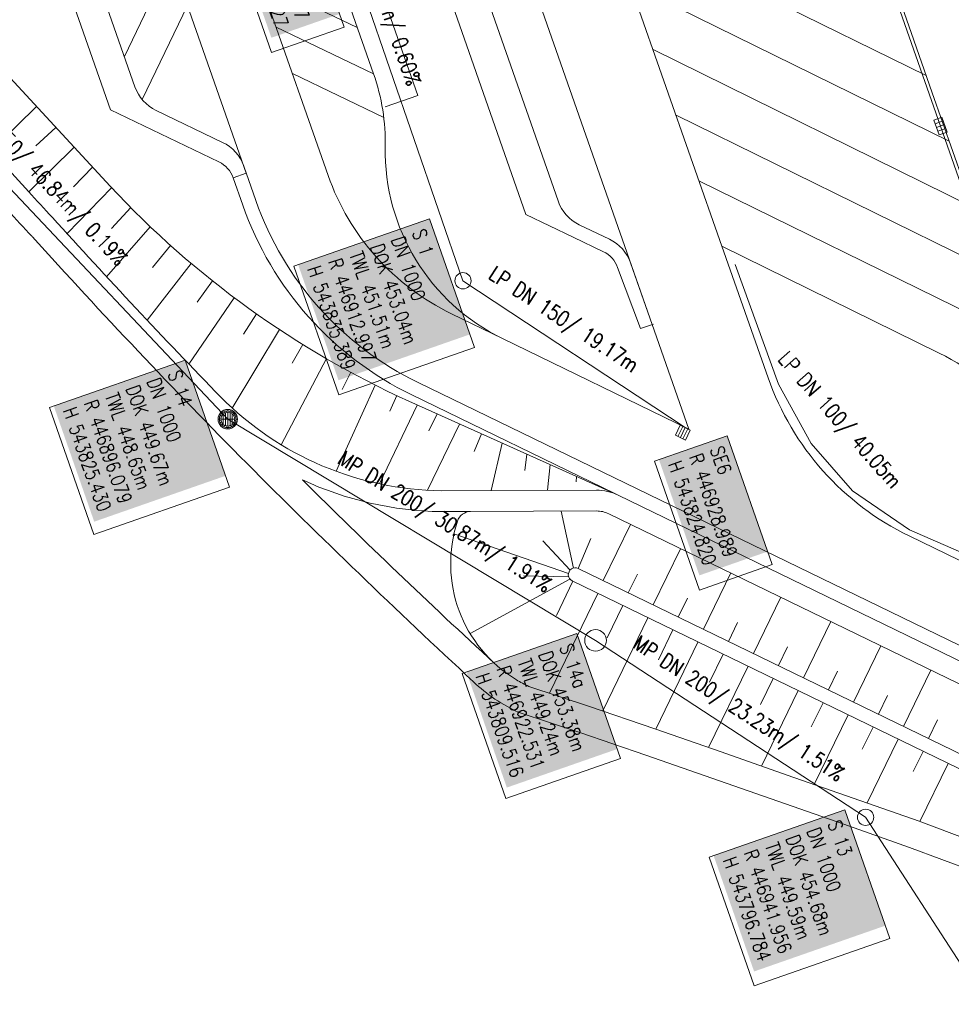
# Model space of a CAD drawing. Header units: inches. Extents: x 446825 to 447109, y 443658 to 444215.
# Tile 4 of 19: x 446881 to 446948, y 443783 to 443854. Entities that reach past the tile are written whole.
import ezdxf

# ---------------------------------------------------------------- set-up
doc = ezdxf.new("R2010")
doc.units = ezdxf.units.IN
doc.header["$MEASUREMENT"] = 0
for name, color, linetype in [('Beschriftung', 7, 'Continuous'), ('GLOBAL', 7, 'Continuous'), ('Hintergrund', 7, 'Continuous'), ('Hintergrundplan', 7, 'Continuous'), ('Kanal', 7, 'Continuous')]:
    doc.layers.add(name, color=color, linetype=linetype)
doc.styles.add('14059', font='txt_____.ttf', dxfattribs={"width": 0.8, "height": 1})
doc.styles.add('905', font='txt_____.ttf', dxfattribs={"width": 0.8, "height": 1})

# ---------------------------------------------------------------- blocks, each defined once
blk = doc.blocks.new('SK-rechteck Mitt')
at = {"color": 18, "lineweight": 5, "true_color": 0x000000}
for p, q in [((-0.375, 0.2), (-0.375, -0.2)), ((-0.375, 0.2), (0.375, 0.2)), ((-0.1875, 0.2), (-0.1875, -0.2)), ((0, 0.2), (0, -0.2)), ((0.1875, 0.2), (0.1875, -0.2)), ((0.375, 0.2), (0.375, -0.2)), ((-0.375, -0.2), (0.375, -0.2))]:
    blk.add_line(p, q, dxfattribs=at)
blk = doc.blocks.new('Schacht')
at = {"color": 18, "lineweight": 5, "true_color": 0x000000}
blk.add_circle((0, 0), 0.779, dxfattribs=at)
blk = doc.blocks.new('SK-quadrat Rand')
at = {"color": 18, "lineweight": 5, "true_color": 0x000000}
for p, q in [((-0.4, 0.8), (-0.4, 0)), ((-0.4, 0.8), (0.4, 0.8)), ((-0.2, 0.8), (-0.2, 0)), ((0, 0.8), (0, 0)), ((0.2, 0.8), (0.2, 0)), ((0.4, 0.8), (0.4, 0)), ((-0.4, 0), (0.4, 0))]:
    blk.add_line(p, q, dxfattribs=at)
blk = doc.blocks.new('Muldenschacht')
at = {"color": 18, "lineweight": 5, "true_color": 0x000000}
for p, q in [((-0.599087, 0.002979), (-0.699187, 0.002979)), ((-0.569691, 0.188574), (-0.664892, 0.219507)), ((-0.492399, 0.083917), (-0.591181, 0.100105)), ((-0.484382, 0.356002), (-0.565365, 0.41484)), ((-0.444073, 0.230912), (-0.53319, 0.276499)), ((0.502013, 0.002979), (-0.498987, 0.002979)), ((0.474843, 0.165641), (-0.471817, 0.165641)), ((-0.350626, 0.358645), (-0.421053, 0.429778)), ((-0.351511, 0.488874), (-0.410348, 0.569857)), ((0.38186, 0.328304), (-0.378834, 0.328304)), ((-0.228204, 0.447647), (-0.274147, 0.536581)), ((-0.215015, 0.669384), (-0.184082, 0.574183)), ((-0.096655, 0.595502), (-0.080293, 0.496748)), ((0.001562, 0.503479), (0.001464, -0.497521)), ((0.001513, 0.703679), (0.001513, 0.603579)), ((0.093794, 0.596447), (0.078414, 0.497536)), ((0.218041, 0.669384), (0.187109, 0.574183)), ((0.271415, 0.539517), (0.226431, 0.450094)), ((0.413374, 0.569857), (0.354537, 0.488874)), ((0.425748, 0.42812), (0.355042, 0.357263)), ((0.447803, 0.22953), (0.537061, 0.27484)), ((0.568391, 0.41484), (0.487409, 0.356002)), ((0.4959, 0.080963), (0.594778, 0.096559)), ((0.572718, 0.188574), (0.667918, 0.219507)), ((0.602083, 0.008988), (0.702178, 0.00999)), ((-0.569691, -0.182617), (-0.664892, -0.21355)), ((-0.493148, -0.073251), (-0.59208, -0.088497)), ((-0.484382, -0.350045), (-0.565365, -0.408882)), ((-0.445326, -0.222488), (-0.534694, -0.267581)), ((0.474843, -0.159684), (-0.471817, -0.159684)), ((-0.352742, -0.35058), (-0.423593, -0.421292)), ((-0.351511, -0.482917), (-0.410348, -0.5639)), ((0.38186, -0.322346), (-0.378834, -0.322346)), ((-0.228006, -0.441793), (-0.273909, -0.530747)), ((-0.184082, -0.568226), (-0.215015, -0.663427)), ((-0.079489, -0.490923), (-0.095689, -0.589704)), ((0.001513, -0.597621), (0.001513, -0.697721)), ((0.079714, -0.491374), (0.095355, -0.590245)), ((0.187109, -0.568226), (0.218041, -0.663427)), ((0.271696, -0.533418), (0.226665, -0.444019)), ((0.354537, -0.482917), (0.413374, -0.5639)), ((0.426841, -0.421069), (0.355953, -0.350395)), ((0.446654, -0.225822), (0.535682, -0.271583)), ((0.487409, -0.350045), (0.568391, -0.408882)), ((0.496174, -0.073247), (0.595107, -0.088493)), ((0.572718, -0.182617), (0.667918, -0.21355))]:
    blk.add_line(p, q, dxfattribs=at)
for radius in [0.7007, 0.6006, 0.5005]:
    blk.add_circle((0.001513, 0.002979), radius, dxfattribs=at)

msp = doc.modelspace()

# ---------------------------------------------------------------- linework, layer by layer
at = {"layer": 'Beschriftung', "color": 18, "lineweight": 5, "true_color": 0x000000}
for points in [[(446901.22, 443862.911), (446904.459, 443853.638), (446899.236, 443851.814), (446895.996, 443861.086)], [(446910.581, 443839.851), (446913.819, 443830.583), (446904.063, 443827.176), (446900.826, 443836.443)], [(446893.011, 443829.677), (446896.204, 443820.535), (446886.449, 443817.127), (446883.255, 443826.269)], [(446932.004, 443824.23), (446935.241, 443814.962), (446930.017, 443813.138), (446926.78, 443822.405)], [(446940.47, 443797.315), (446943.705, 443788.056), (446933.95, 443784.648), (446930.715, 443793.907)]]:
    msp.add_lwpolyline(points, close=True, dxfattribs=at)
at = {"layer": 'GLOBAL', "color": 18, "lineweight": 5, "true_color": 0x000000}
msp.add_lwpolyline([(446921.177, 443810.019), (446924.324, 443801.011), (446916.079, 443798.131), (446912.933, 443807.139)], close=True, dxfattribs=at)
at = {"layer": 'Hintergrund', "color": 254, "lineweight": 15, "true_color": 0xcccccc}
for p, q in [((446879.709, 443985.951), (446931.626, 443837.873)), ((446881.33, 443961.48), (446926.607, 443832.244)), ((446864.675, 443936.571), (446897.415, 443843.128)), ((446887.457, 443888.183), (446903.297, 443842.972)), ((446923.36, 443861.448), (446946.312, 443850.149)), ((446892.02, 443858.523), (446888.648, 443851.514)), ((446898.389, 443856.98), (446905.399, 443853.607)), ((446925.013, 443856.733), (446947.962, 443845.435)), ((446911.897, 443856.23), (446917.528, 443840.157)), ((446893.19, 443855.187), (446889.934, 443848.421)), ((446907.65, 443854.742), (446909.76, 443848.719)), ((446899.558, 443853.643), (446906.568, 443850.27)), ((446878.302, 443852.268), (446887.619, 443842.193)), ((446926.666, 443852.018), (446949.621, 443840.717)), ((446900.727, 443850.306), (446907.299, 443847.144)), ((446907.401, 443847.892), (446909.76, 443848.719)), ((446882.316, 443847.928), (446879.073, 443844.753)), ((446928.32, 443847.303), (446951.279, 443836)), ((446883.723, 443846.406), (446882.281, 443845.101)), ((446885.032, 443844.991), (446881.769, 443841.796)), ((446886.344, 443843.572), (446884.989, 443842.138)), ((446896.471, 443842.797), (446897.162, 443840.824)), ((446929.973, 443842.588), (446952.922, 443831.29)), ((446887.73, 443842.074), (446884.545, 443838.819)), ((446889.098, 443840.656), (446887.714, 443839.157)), ((446890.508, 443839.276), (446887.371, 443835.673)), ((446891.959, 443837.937), (446890.659, 443836.353)), ((446893.451, 443836.639), (446890.288, 443832.548)), ((446925.057, 443836.67), (446926.607, 443832.244)), ((446894.982, 443835.383), (446893.869, 443833.854)), ((446896.551, 443834.171), (446893.283, 443829.395)), ((446898.156, 443833.003), (446897.224, 443831.552)), ((446899.798, 443831.882), (446896.395, 443826.231)), ((446926.607, 443832.244), (446929.243, 443824.721)), ((446915.852, 443831.225), (446929.243, 443824.721)), ((446901.473, 443830.808), (446900.71, 443829.454)), ((446903.181, 443829.783), (446899.925, 443823.586)), ((446904.921, 443828.807), (446904.316, 443827.57)), ((446906.691, 443827.881), (446903.879, 443821.679)), ((446908.23, 443827.129), (446907.748, 443825.998)), ((446909.712, 443826.428), (446906.984, 443820.782)), ((446909.109, 443826.721), (446924.149, 443819.967)), ((446911.151, 443825.804), (446910.541, 443824.595)), ((446912.76, 443825.082), (446910.445, 443820.317)), ((446914.329, 443824.377), (446913.813, 443823.101)), ((446915.805, 443823.714), (446915.037, 443820.296)), ((446917.589, 443822.913), (446917.449, 443821.734)), ((446919.263, 443822.161), (446919.089, 443820.312)), ((446921.154, 443821.312), (446921.13, 443820.914)), ((446922.593, 443820.325), (446911.452, 443820.282)), ((446920.943, 443814.72), (446920.07, 443818.816)), ((446923.09, 443813.813), (446925.055, 443817.859)), ((446920.58, 443814.321), (446912.351, 443817.188)), ((446920.696, 443814.565), (446918.753, 443816.684)), ((446921.291, 443814.687), (446922.194, 443816.833)), ((446926.688, 443812.066), (446928.654, 443816.112)), ((446920.593, 443814.098), (446917.34, 443814.148)), ((446924.889, 443812.939), (446925.544, 443814.288)), ((446930.286, 443810.318), (446932.252, 443814.365)), ((446920.685, 443813.923), (446913.517, 443809.998)), ((446920.906, 443813.763), (446919.714, 443811.31)), ((446922.705, 443812.89), (446919.218, 443805.712)), ((446924.504, 443812.016), (446923.38, 443809.703)), ((446928.487, 443811.192), (446929.142, 443812.541)), ((446933.884, 443808.57), (446935.85, 443812.617)), ((446926.303, 443811.142), (446923.045, 443804.434)), ((446932.085, 443809.444), (446932.74, 443810.793)), ((446937.482, 443806.823), (446939.448, 443810.87)), ((446928.102, 443810.268), (446927.052, 443808.107)), ((446929.901, 443809.394), (446926.86, 443803.133)), ((446941.08, 443805.075), (446943.046, 443809.122)), ((446931.7, 443808.52), (446930.72, 443806.503)), ((446935.683, 443807.696), (446936.338, 443809.045)), ((446933.499, 443807.647), (446930.66, 443801.802)), ((446939.281, 443805.949), (446939.936, 443807.298)), ((446944.678, 443803.327), (446946.644, 443807.375)), ((446935.298, 443806.773), (446934.385, 443804.894)), ((446937.097, 443805.899), (446934.461, 443800.472)), ((446938.896, 443805.025), (446938.051, 443803.286)), ((446942.879, 443804.201), (446943.535, 443805.55)), ((446940.695, 443804.151), (446938.263, 443799.145)), ((446946.477, 443802.454), (446947.133, 443803.803)), ((446942.494, 443803.277), (446941.717, 443801.679)), ((446944.293, 443802.404), (446942.064, 443797.816)), ((446946.092, 443801.53), (446945.382, 443800.069)), ((446947.891, 443800.656), (446945.86, 443796.476))]:
    msp.add_line(p, q, dxfattribs=at)
for points in [[(446925.057, 443836.67, 0.198918), (446923.526, 443838.381), (446921.366, 443839.42, -0.198913), (446919.836, 443841.132), (446880.012, 443954.795, -0.19891), (446880.14, 443957.088), (446881.181, 443959.251, 0.198722), (446881.309, 443961.544)], [(446915.852, 443831.225, -0.292532), (446907.409, 443845.014, 0.089418), (446906.568, 443850.27), (446895.288, 443882.465, 0.198904), (446893.757, 443884.177), (446888.987, 443886.471, -0.198904), (446887.457, 443888.183), (446876.475, 443919.528, -0.198904), (446876.602, 443921.821), (446878.897, 443926.591, 0.198904), (446879.025, 443928.883), (446877.744, 443932.54, 0.198904), (446876.213, 443934.251), (446871.442, 443936.55, -0.200245), (446869.911, 443938.261)], [(446897.237, 443843.634, 0.198855), (446895.706, 443845.346), (446890.936, 443847.641, -0.199131), (446889.406, 443849.352), (446862.172, 443927.084, -0.198904), (446862.299, 443929.376), (446864.594, 443934.146, 0.199247), (446864.721, 443936.443)], [(446879.837, 443870.011), (446887.656, 443847.694), (446895.448, 443843.945, -0.199814), (446896.471, 443842.797), (446897.415, 443843.128)], [(446862.459, 443859.985), (446880.28, 443840.46, 0.009277), (446881.993, 443838.592)], [(446871.675, 443852.853), (446881.768, 443841.796, 0.009462), (446883.464, 443839.948)], [(446897.237, 443843.634), (446898.106, 443841.154, 0.197945), (446909.764, 443828.07), (446957.035, 443805.108, -0.198221), (446967.172, 443793.731), (446970.78, 443783.432, 0.096812), (446989.43, 443751.056)], [(446903.297, 443842.972, 0.197946), (446912.167, 443833.018), (446915.852, 443831.225)], [(446887.619, 443842.193, 0.098515), (446909.109, 443826.721)], [(446897.162, 443840.824, 0.197945), (446909.327, 443827.171), (446923.91, 443820.087)], [(446883.464, 443839.948, 0.009078), (446895.585, 443827.008)], [(446917.528, 443840.157), (446920.933, 443838.519), (446923.093, 443837.48, -0.198918), (446924.113, 443836.339), (446925.756, 443831.946), (446926.7, 443832.277)], [(446882.002, 443838.582, 0.01146), (446897.445, 443822.256)], [(446895.585, 443827.008, 0.196774), (446911.452, 443820.282)], [(446897.445, 443822.256, 0.009729), (446913.751, 443806.54)], [(446901.458, 443821.065, 0.009768), (446915.244, 443807.878)], [(446901.458, 443821.065, 0.106708), (446911.433, 443818.782), (446913.551, 443818.79)], [(446924.149, 443819.967, 0.115588), (446922.593, 443820.325)], [(446923.48, 443818.624, 0.114495), (446922.598, 443818.825), (446913.551, 443818.79, 0.324261), (446912.603, 443818.098, 0.350186), (446916.839, 443806.68)], [(446920.855, 443813.788, -1.000591), (446921.292, 443814.687)], [(446913.751, 443806.54, 0.084829), (446917.035, 443804.328)], [(446916.839, 443806.68, 0.025808), (446917.728, 443806.205), (446922.037, 443804.778), (446926.806, 443803.152), (446931.556, 443801.488), (446936.307, 443799.826), (446941.061, 443798.17), (446945.807, 443796.496), (446950.51, 443794.734)]]:
    msp.add_lwpolyline(points, format="xyb", dxfattribs=at)
for points in [[(446917.051, 443933.852), (446923.678, 443915.274), (446933.749, 443886.128), (446939.041, 443870.892), (446945.241, 443853.246), (446946.74, 443848.912), (446951.195, 443836.24), (446957.979, 443816.799), (446958.411, 443815.567)], [(446956.598, 443804.208), (446924.149, 443819.967), (446956.598, 443804.208)], [(446956.598, 443804.208), (446924.149, 443819.967), (446956.598, 443804.208)], [(446955.943, 443802.859), (446923.48, 443818.624)], [(446921.291, 443814.687), (446953.977, 443798.811)], [(446953.54, 443797.912), (446920.855, 443813.788)], [(446917.035, 443804.328), (446921.4, 443802.882), (446926.153, 443801.262), (446930.895, 443799.6), (446935.648, 443797.938), (446940.399, 443796.283), (446945.123, 443794.616), (446949.761, 443792.879)]]:
    msp.add_lwpolyline(points, dxfattribs=at)
msp.add_lwpolyline([(446945.081, 443817.032), (446959.434, 443810.061, -0.012202), (446960.54, 443809.491), (446959.347, 443812.877), (446958.411, 443815.567), (446957.238, 443818.895, 0.195503), (446947.258, 443830.179), (446931.626, 443837.873), (446934.945, 443828.405, 0.197884), (446945.081, 443817.032)], format="xyb", close=True, dxfattribs=at)
at = {"layer": 'Hintergrundplan', "color": 254, "lineweight": 15, "true_color": 0xcccccc}
for p, q in [((446879.709, 443985.951), (446931.626, 443837.873)), ((446881.33, 443961.48), (446926.607, 443832.244)), ((446864.675, 443936.571), (446897.415, 443843.128)), ((446887.457, 443888.183), (446903.297, 443842.972)), ((446923.36, 443861.448), (446946.312, 443850.149)), ((446892.02, 443858.523), (446888.648, 443851.514)), ((446898.389, 443856.98), (446905.399, 443853.607)), ((446925.013, 443856.733), (446947.962, 443845.435)), ((446911.897, 443856.23), (446917.528, 443840.157)), ((446893.19, 443855.187), (446889.934, 443848.421)), ((446907.65, 443854.742), (446909.76, 443848.719)), ((446899.558, 443853.643), (446906.568, 443850.27)), ((446878.302, 443852.268), (446887.619, 443842.193)), ((446926.666, 443852.018), (446949.621, 443840.717)), ((446900.727, 443850.306), (446907.299, 443847.144)), ((446907.401, 443847.892), (446909.76, 443848.719)), ((446882.316, 443847.928), (446879.073, 443844.753)), ((446928.32, 443847.303), (446951.279, 443836)), ((446883.723, 443846.406), (446882.281, 443845.101)), ((446885.032, 443844.991), (446881.769, 443841.796)), ((446886.344, 443843.572), (446884.989, 443842.138)), ((446896.471, 443842.797), (446897.162, 443840.824)), ((446929.973, 443842.588), (446952.922, 443831.29)), ((446887.73, 443842.074), (446884.545, 443838.819)), ((446889.098, 443840.656), (446887.714, 443839.157)), ((446890.508, 443839.276), (446887.371, 443835.673)), ((446891.959, 443837.937), (446890.659, 443836.353)), ((446893.451, 443836.639), (446890.288, 443832.548)), ((446925.057, 443836.67), (446926.607, 443832.244)), ((446894.982, 443835.383), (446893.869, 443833.854)), ((446896.551, 443834.171), (446893.283, 443829.395)), ((446898.156, 443833.003), (446897.224, 443831.552)), ((446899.798, 443831.882), (446896.395, 443826.231)), ((446926.607, 443832.244), (446929.243, 443824.721)), ((446915.852, 443831.225), (446929.243, 443824.721)), ((446901.473, 443830.808), (446900.71, 443829.454)), ((446903.181, 443829.783), (446899.925, 443823.586)), ((446904.921, 443828.807), (446904.316, 443827.57)), ((446906.691, 443827.881), (446903.879, 443821.679)), ((446908.23, 443827.129), (446907.748, 443825.998)), ((446909.712, 443826.428), (446906.984, 443820.782)), ((446909.109, 443826.721), (446924.149, 443819.967)), ((446911.151, 443825.804), (446910.541, 443824.595)), ((446912.76, 443825.082), (446910.445, 443820.317)), ((446914.329, 443824.377), (446913.813, 443823.101)), ((446915.805, 443823.714), (446915.037, 443820.296)), ((446917.589, 443822.913), (446917.449, 443821.734)), ((446919.263, 443822.161), (446919.089, 443820.312)), ((446921.154, 443821.312), (446921.13, 443820.914)), ((446922.593, 443820.325), (446911.452, 443820.282)), ((446920.943, 443814.72), (446920.07, 443818.816)), ((446923.09, 443813.813), (446925.055, 443817.859)), ((446920.58, 443814.321), (446912.351, 443817.188)), ((446920.696, 443814.565), (446918.753, 443816.684)), ((446921.291, 443814.687), (446922.194, 443816.833)), ((446926.688, 443812.066), (446928.654, 443816.112)), ((446920.593, 443814.098), (446917.34, 443814.148)), ((446924.889, 443812.939), (446925.544, 443814.288)), ((446930.286, 443810.318), (446932.252, 443814.365)), ((446920.685, 443813.923), (446913.517, 443809.998)), ((446920.906, 443813.763), (446919.714, 443811.31)), ((446922.705, 443812.89), (446919.218, 443805.712)), ((446924.504, 443812.016), (446923.38, 443809.703)), ((446928.487, 443811.192), (446929.142, 443812.541)), ((446933.884, 443808.57), (446935.85, 443812.617)), ((446926.303, 443811.142), (446923.045, 443804.434)), ((446932.085, 443809.444), (446932.74, 443810.793)), ((446937.482, 443806.823), (446939.448, 443810.87)), ((446928.102, 443810.268), (446927.052, 443808.107)), ((446929.901, 443809.394), (446926.86, 443803.133)), ((446941.08, 443805.075), (446943.046, 443809.122)), ((446931.7, 443808.52), (446930.72, 443806.503)), ((446935.683, 443807.696), (446936.338, 443809.045)), ((446933.499, 443807.647), (446930.66, 443801.802)), ((446939.281, 443805.949), (446939.936, 443807.298)), ((446944.678, 443803.327), (446946.644, 443807.375)), ((446935.298, 443806.773), (446934.385, 443804.894)), ((446937.097, 443805.899), (446934.461, 443800.472)), ((446938.896, 443805.025), (446938.051, 443803.286)), ((446942.879, 443804.201), (446943.535, 443805.55)), ((446940.695, 443804.151), (446938.263, 443799.145)), ((446946.477, 443802.454), (446947.133, 443803.803)), ((446942.494, 443803.277), (446941.717, 443801.679)), ((446944.293, 443802.404), (446942.064, 443797.816)), ((446946.092, 443801.53), (446945.382, 443800.069)), ((446947.891, 443800.656), (446945.86, 443796.476))]:
    msp.add_line(p, q, dxfattribs=at)
for points in [[(446925.057, 443836.67, 0.198918), (446923.526, 443838.381), (446921.366, 443839.42, -0.198913), (446919.836, 443841.132), (446880.012, 443954.795, -0.19891), (446880.14, 443957.088), (446881.181, 443959.251, 0.198722), (446881.309, 443961.544)], [(446915.852, 443831.225, -0.292532), (446907.409, 443845.014, 0.089418), (446906.568, 443850.27), (446895.288, 443882.465, 0.198904), (446893.757, 443884.177), (446888.987, 443886.471, -0.198904), (446887.457, 443888.183), (446876.475, 443919.528, -0.198904), (446876.602, 443921.821), (446878.897, 443926.591, 0.198904), (446879.025, 443928.883), (446877.744, 443932.54, 0.198904), (446876.213, 443934.251), (446871.442, 443936.55, -0.200245), (446869.911, 443938.261)], [(446897.237, 443843.634, 0.198855), (446895.706, 443845.346), (446890.936, 443847.641, -0.199131), (446889.406, 443849.352), (446862.172, 443927.084, -0.198904), (446862.299, 443929.376), (446864.594, 443934.146, 0.199247), (446864.721, 443936.443)], [(446879.837, 443870.011), (446887.656, 443847.694), (446895.448, 443843.945, -0.199814), (446896.471, 443842.797), (446897.415, 443843.128)], [(446862.459, 443859.985), (446880.28, 443840.46, 0.009277), (446881.993, 443838.592)], [(446883.464, 443839.948, -0.009462), (446881.768, 443841.796), (446871.675, 443852.853)], [(446897.237, 443843.634), (446898.106, 443841.154, 0.197945), (446909.764, 443828.07), (446957.035, 443805.108, -0.198221), (446967.172, 443793.731), (446970.78, 443783.432, 0.096812), (446989.43, 443751.056)], [(446903.297, 443842.972, 0.197946), (446912.167, 443833.018), (446915.852, 443831.225)], [(446887.619, 443842.193, 0.098515), (446909.109, 443826.721)], [(446897.162, 443840.824, 0.197945), (446909.327, 443827.171), (446923.91, 443820.087)], [(446883.464, 443839.948, 0.009078), (446895.585, 443827.008)], [(446917.528, 443840.157), (446920.933, 443838.519), (446923.093, 443837.48, -0.198918), (446924.113, 443836.339), (446925.756, 443831.946), (446926.7, 443832.277)], [(446882.002, 443838.582, 0.01146), (446897.445, 443822.256)], [(446895.585, 443827.008, 0.196774), (446911.452, 443820.282)], [(446897.445, 443822.256, 0.009729), (446913.751, 443806.54)], [(446901.458, 443821.065, 0.009768), (446915.244, 443807.878)], [(446901.458, 443821.065, 0.106708), (446911.433, 443818.782), (446913.551, 443818.79)], [(446924.149, 443819.967, 0.115588), (446922.593, 443820.325)], [(446923.48, 443818.624, 0.114495), (446922.598, 443818.825), (446913.551, 443818.79, 0.324261), (446912.603, 443818.098, 0.350186), (446916.839, 443806.68)], [(446920.855, 443813.788, -1.000591), (446921.292, 443814.687)], [(446913.751, 443806.54, 0.084829), (446917.035, 443804.328)], [(446916.839, 443806.68, 0.025808), (446917.728, 443806.205), (446922.037, 443804.778), (446926.806, 443803.152), (446931.556, 443801.488), (446936.307, 443799.826), (446941.061, 443798.17), (446945.807, 443796.496), (446950.51, 443794.734)]]:
    msp.add_lwpolyline(points, format="xyb", dxfattribs=at)
for points in [[(446917.051, 443933.852), (446923.678, 443915.274), (446933.749, 443886.128), (446939.041, 443870.892), (446945.241, 443853.246), (446946.74, 443848.912), (446951.195, 443836.24), (446957.979, 443816.799), (446958.411, 443815.567)], [(446956.598, 443804.208), (446924.149, 443819.967), (446956.598, 443804.208)], [(446956.598, 443804.208), (446924.149, 443819.967), (446956.598, 443804.208)], [(446955.943, 443802.859), (446923.48, 443818.624)], [(446921.291, 443814.687), (446953.977, 443798.811)], [(446953.54, 443797.912), (446920.855, 443813.788)], [(446917.035, 443804.328), (446921.4, 443802.882), (446926.153, 443801.262), (446930.895, 443799.6), (446935.648, 443797.938), (446940.399, 443796.283), (446945.123, 443794.616), (446949.761, 443792.879)]]:
    msp.add_lwpolyline(points, dxfattribs=at)
msp.add_lwpolyline([(446945.081, 443817.032), (446959.434, 443810.061, -0.012202), (446960.54, 443809.491), (446959.347, 443812.877), (446958.411, 443815.567), (446957.238, 443818.895, 0.195503), (446947.258, 443830.179), (446931.626, 443837.873), (446934.945, 443828.405, 0.197884), (446945.081, 443817.032)], format="xyb", close=True, dxfattribs=at)
at = {"layer": 'Kanal', "color": 92, "lineweight": 5, "true_color": 0x00b400}
for p, q in [((446912.997, 443835.389, 453.044), (446896.055, 443884.631)), ((446896.079, 443825.43, 449.672), (446863.933, 443859.495, 449.829)), ((446928.989, 443824.82, 452.911), (446912.997, 443835.389, 453.044)), ((446922.531, 443809.516, 453.375), (446896.079, 443825.43, 449.672)), ((446941.956, 443796.784, 454.675), (446922.531, 443809.516, 453.375)), ((446979.94, 443738.115, 451.557), (446941.956, 443796.784, 454.675))]:
    msp.add_line(p, q, dxfattribs=at)
for points in [[(446955.111, 443824.35, 452.434), (446947.344, 443846.521, 452.202), (446940.415, 443866.306, 452.032), (446933.453, 443886.154, 451.877), (446926.527, 443905.937, 451.706), (446919.598, 443925.727, 451.543), (446915.288, 443938.016, 451.44)], [(446932.567, 443836.563, 0), (446935.691, 443827.941, 0), (446938.04, 443823.67, 0), (446941.024, 443820.283, 0), (446945.124, 443817.477, 0), (446949.58, 443815.515, 0), (446952.981, 443813.915, 0), (446957.299, 443811.419, 0), (446959.708, 443809.793, 452.622)]]:
    msp.add_polyline3d(points, dxfattribs=at)

# ---------------------------------------------------------------- block references
at = {"layer": 'Kanal', "xscale": 1.5, "yscale": 1.5, "zscale": 1.5, "rotation": 109.3053680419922}
msp.add_blockref('SK-rechteck Mitt', (446947.344, 443846.521, 452.202), dxfattribs=at)
at = {"layer": 'Kanal', "xscale": 0.75, "yscale": 0.75, "zscale": 0.75}
for p in [(446912.997, 443835.389, 453.044), (446941.956, 443796.784, 454.675)]:
    msp.add_blockref('Schacht', p, dxfattribs=at)
at = {"layer": 'Kanal'}
for name, p, rotation in [('Muldenschacht', (446896.079, 443825.43, 449.672), 270), ('SK-quadrat Rand', (446928.989, 443824.82, 452.911), 154.0138458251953), ('Schacht', (446922.531, 443809.516, 453.375), 270)]:
    msp.add_blockref(name, p, dxfattribs=dict(at, rotation=rotation))

# ---------------------------------------------------------------- texts
at = {"layer": 'Beschriftung', "color": 92, "true_color": 0x00b400, "char_height": 1.1, "attachment_point": 1, "line_spacing_factor": 0.959981, "style": '905'}
for s, insert, rotation in [('MP DN 200/ 52.07m/ 0.60%', (446904.272, 443866.43), 288.98649), ('MP DN 350/ 46.84m/ 0.19%', (446876.804, 443850.017), 313.33986), ('LP DN 150/ 19.17m', (446915.358, 443836.531), 326.53953), ('LP DN 100/ 40.05m', (446936.414, 443830.441), 311.3703), ('MP DN 200/ 30.87m/ 1.91%', (446904.482, 443823.239), 328.01895)]:
    msp.add_mtext(s, dxfattribs=dict(at, insert=insert, rotation=rotation))
at = {"layer": 'Beschriftung', "color": 18, "true_color": 0x000000, "char_height": 1, "attachment_point": 1, "rotation": 289.25515, "line_spacing_factor": 0.959981, "style": '14059', "bg_fill": 1, "box_fill_scale": 1.5, "bg_fill_color": 256, "bg_fill_true_color": 11599800, "bg_fill_transparency": 0}
for s, insert in [('SE5^JR 446903.267^JH 543859.727', (446900.913, 443862.274)), ('S 1^JDN 1000^JDOK 453.04m^JTWL 451.51m^JR 446912.997^JH 543835.389', (446910.274, 443839.214)), ('S 14^JDN 1000^JDOK 449.67m^JTWL 448.65m^JR 446896.079^JH 543825.430', (446892.703, 443829.04)), ('SE6^JR 446928.989^JH 543824.820', (446931.696, 443823.593)), ('S 13^JDN 1000^JDOK 454.68m^JTWL 449.59m^JR 446941.956^JH 543796.784', (446940.163, 443796.678))]:
    msp.add_mtext(s, dxfattribs=dict(at, insert=insert))
at = {"layer": 'GLOBAL', "color": 18, "true_color": 0x000000, "insert": (446920.87, 443809.382), "char_height": 1, "attachment_point": 1, "rotation": 289.25515, "line_spacing_factor": 0.959981, "style": '14059', "bg_fill": 1, "box_fill_scale": 1.5, "bg_fill_color": 256, "bg_fill_true_color": 11599800, "bg_fill_transparency": 0}
msp.add_mtext('S 14a^JDOK 453.38m^JTWL 449.24m^JR 446922.531^JH 543809.516', dxfattribs=at)
at = {"layer": 'Kanal', "color": 92, "true_color": 0x00b400, "insert": (446925.736, 443809.95), "char_height": 1.1, "attachment_point": 1, "rotation": 326.75742, "line_spacing_factor": 0.959981, "style": '905'}
msp.add_mtext('MP DN 200/ 23.23m/ 1.51%', dxfattribs=at)

doc.saveas('drawing.dxf')
